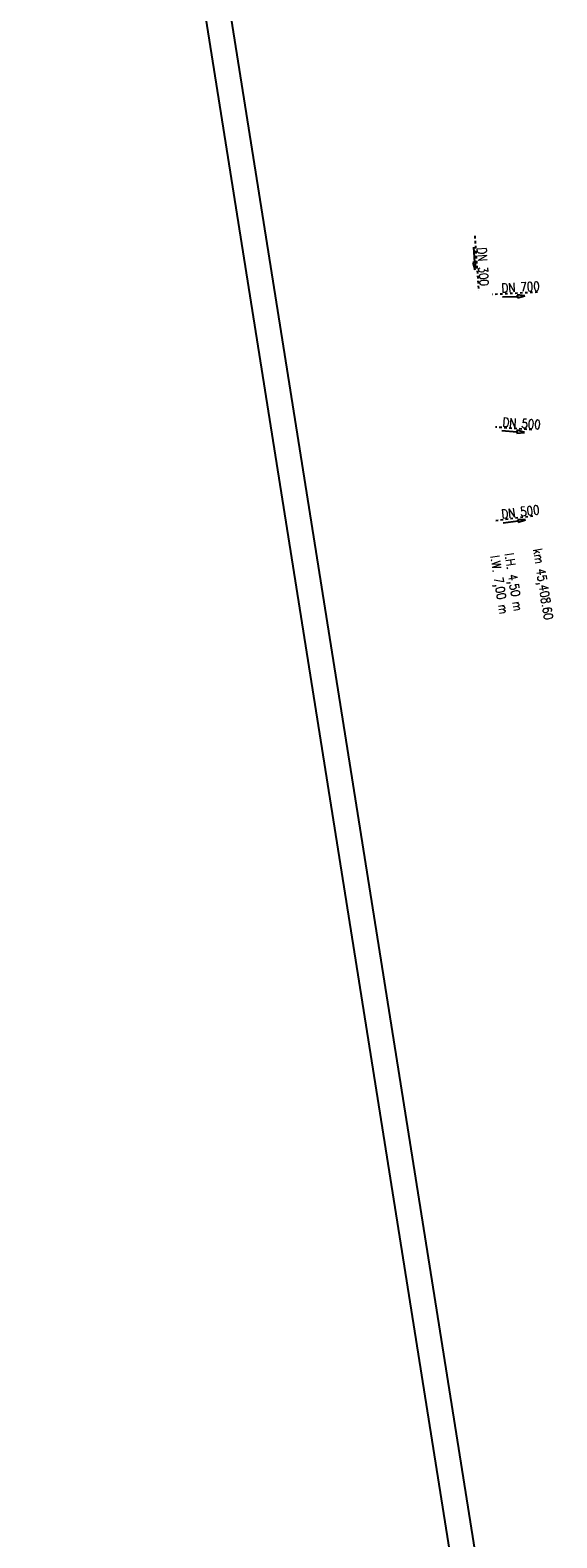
# Model space of a CAD drawing. Extents: x 447827 to 448299, y 438389 to 439851.
# Tile 14 of 21: x 447827 to 447932, y 439281 to 439582. Entities that reach past the tile are written whole.
import ezdxf

# ---------------------------------------------------------------- set-up
doc = ezdxf.new("R2010")
doc.units = 0
doc.header["$LTSCALE"] = 2
doc.header["$MEASUREMENT"] = 0
for name, pattern in [('AUSGEZOGEN', [0]), ('STRICHLINIEX2', [0.5, 0.25, -0.25]), ('STRICHPT-X3', [3, 1.5, -0.75, 0, -0.75])]:
    doc.linetypes.add(name, pattern=pattern)
doc.layers.get('0').update_dxf_attribs({"linetype": 'AUSGEZOGEN'})
for name, color, linetype in [('ACHSE', 250, 'STRICHPT-X3'), ('Ingenieurbauwerke', 15, 'CONTINUOUS'), ('Planeinteilung', 6, 'CONTINUOUS'), ('RAHMEN', 250, 'AUSGEZOGEN'), ('WEG-DURCHLÄSSE', 15, 'CONTINUOUS')]:
    doc.layers.add(name, color=color, linetype=linetype)
doc.styles.add('ROMANS', font='romans.shx', dxfattribs={"width": 0.8})

# ---------------------------------------------------------------- blocks, each defined once
blk = doc.blocks.new('1135297')
blk.add_line((0, 0), (1135, 0))
at = {"layer": 'RAHMEN'}
blk.add_line((25, 5), (950, 5), dxfattribs=at)

msp = doc.modelspace()

# ---------------------------------------------------------------- linework, layer by layer
at = {"layer": 'ACHSE'}
for points in [[(448051.41, 439387.64, -0.000001), (448067.12, 439288.88, -0.000002), (448074.98, 439239.5)], [(448098.55, 439091.36, 0.000001), (448108.37, 439029.64, -0.000001), (448118.19, 438967.92, -0.000001), (448122.12, 438943.23, 0.000002), (448126.05, 438918.54, 0.000007)]]:
    msp.add_lwpolyline(points, format="xyb", dxfattribs=at)
at = {"layer": 'WEG-DURCHLÄSSE', "linetype": 'STRICHLINIEX2'}
for p, q in [((447915.97, 439540.78), (447916.73, 439529.79)), ((447928.52, 439529.54), (447919.45, 439529.08)), ((447927.35, 439502.05), (447920.1, 439502.57)), ((447927.58, 439484.82), (447920.18, 439483.86))]:
    msp.add_line(p, q, dxfattribs=at)
at = {"layer": 'WEG-DURCHLÄSSE', "linetype": 'Continuous'}
for p, q in [((447915.72, 439538.52), (447915.9, 439535.53)), ((447915.9, 439535.53), (447915.6, 439535.51)), ((447915.6, 439535.51), (447916, 439534.03)), ((447916.2, 439535.55), (447915.9, 439535.53)), ((447916, 439534.03), (447916.2, 439535.55)), ((447921.49, 439528.59), (447924.49, 439528.72)), ((447924.48, 439529.02), (447924.49, 439528.72)), ((447925.99, 439528.79), (447924.48, 439529.02)), ((447924.49, 439528.72), (447924.5, 439528.42)), ((447924.5, 439528.42), (447925.99, 439528.79)), ((447921.4, 439501.89), (447924.39, 439501.66)), ((447924.39, 439501.66), (447924.37, 439501.36)), ((447924.37, 439501.36), (447925.89, 439501.54)), ((447924.42, 439501.96), (447924.39, 439501.66)), ((447925.89, 439501.54), (447924.42, 439501.96)), ((447921.66, 439483.47), (447924.63, 439483.87)), ((447924.59, 439484.16), (447924.63, 439483.87)), ((447926.12, 439484.06), (447924.59, 439484.16)), ((447924.63, 439483.87), (447924.67, 439483.57)), ((447924.67, 439483.57), (447926.12, 439484.06))]:
    msp.add_line(p, q, dxfattribs=at)

# ---------------------------------------------------------------- block references
at = {"layer": 'Planeinteilung', "linetype": 'Continuous', "rotation": 279.041149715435}
msp.add_blockref('1135297', (447827.12, 439804.72), dxfattribs=at)

# ---------------------------------------------------------------- texts
at = {"layer": 'Ingenieurbauwerke', "linetype": 'Continuous', "style": 'ROMANS', "oblique": 360, "width": 0.8334}
for s, p in [('l.W. 7,00 m', (447919.1, 439476.79)), ('l.H. 4,50 m', (447921.95, 439477.24)), ('km 45,408.60', (447927.63, 439478.15))]:
    msp.add_text(s, height=1.8, rotation=279.0447, dxfattribs=at).set_placement(p)
at = {"layer": 'WEG-DURCHLÄSSE', "linetype": 'Continuous', "style": 'ROMANS', "oblique": 360, "width": 0.8334}
for s, rotation, p in [('DN 300', 274.0016, (447916.45, 439538.38)), ('DN 700', 3.0016, (447921.35, 439529.48)), ('DN 500', 356.0016, (447921.45, 439502.7)), ('DN 500', 7.0016, (447921.41, 439484.28))]:
    msp.add_text(s, height=1.8, rotation=rotation, dxfattribs=at).set_placement(p)

doc.saveas('drawing.dxf')
